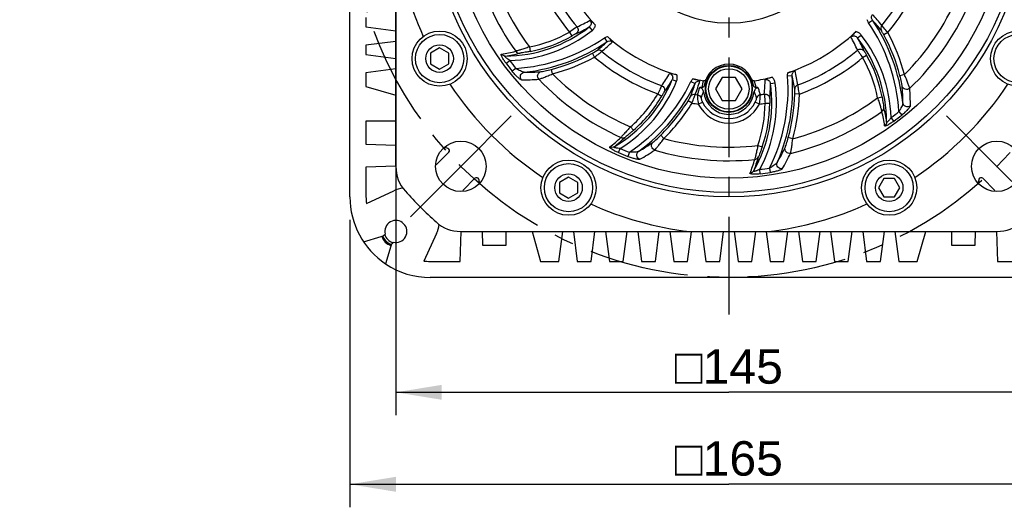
# Model space of a CAD drawing. Header units: millimetres. Extents: x -213 to 420, y -2 to 297.
# Tile 30 of 37: x 289 to 375, y 129 to 171. Entities that reach past the tile are written whole.
import ezdxf
from ezdxf.enums import TextEntityAlignment as Align

# ---------------------------------------------------------------- set-up
doc = ezdxf.new("R2010")
doc.units = ezdxf.units.MM
doc.header["$LTSCALE"] = 23.1
doc.linetypes.add('CENTER', pattern=[0.6, 0.375, -0.075, 0.075, -0.075])
doc.layers.get('0').update_dxf_attribs({"linetype": 'CONTINUOUS'})
for name, color, linetype in [('AXIS', 7, 'CONTINUOUS'), ('COMPONENTS', 7, 'CONTINUOUS'), ('DIMENSION', 7, 'CONTINUOUS')]:
    doc.layers.add(name, color=color, linetype=linetype)
doc.styles.get("Standard").update_dxf_attribs({"font": 'arial.ttf'})
doc.styles.add('TEXTSTYLE_4', font='gdt')
doc.dimstyles.new('DIMSTYLE_5', dxfattribs={"dimtxt": 3, "dimasz": 4, "dimexe": 0.18, "dimexo": 0.0625, "dimgap": 0.09, "dimtad": 1, "dimdec": 3, "dimlfac": 2.5, "dimdsep": 46, "dimtxsty": 'STANDARD', "dimblk": '_FILLED', "dimblk1": '_FILLED', "dimblk2": '_FILLED', "dimcen": 0.09, "dimadec": 0, "dimazin": 0, "dimtp": 0.5, "dimtm": 0.5, "dimtfac": 1, "dimtdec": 3, "dimtofl": 0, "dimtmove": 0, "dimatfit": 3, "dimldrblk": '_FILLED', "dimfxl": 1, "dimtolj": 1, "dimarcsym": 0})
doc.dimstyles.new('DIMSTYLE_8', dxfattribs={"dimtxt": 3, "dimasz": 4, "dimexe": 0.18, "dimexo": 0.0625, "dimgap": 0.09, "dimtad": 1, "dimtih": 1, "dimtoh": 1, "dimlfac": 2.5, "dimdsep": 46, "dimtxsty": 'STANDARD', "dimblk": '_FILLED', "dimblk1": '_FILLED', "dimblk2": '_FILLED', "dimcen": 0.09, "dimadec": 0, "dimazin": 0, "dimtol": 1, "dimtp": 0.2, "dimtm": 0.2, "dimtfac": 1, "dimtofl": 0, "dimtmove": 0, "dimatfit": 3, "dimldrblk": '_FILLED', "dimfxl": 1, "dimtolj": 1, "dimarcsym": 0})

# ---------------------------------------------------------------- blocks, each defined once
blk = doc.blocks.new('_FILLED')
at = {"color": 0, "linetype": 'BYBLOCK'}
blk.add_solid([(0, 0), (-1, 0.1625), (-1, -0.1625)], dxfattribs=at)
blk = doc.blocks.new('*D5')
at = {"layer": 'DIMENSION', "color": 2, "linetype": 'CONTINUOUS'}
for p, q in [((317.712, 153.702), (317.712, 128.711)), ((383.712, 153.702), (383.712, 128.711)), ((317.712, 130.711), (350.712, 130.711)), ((383.712, 130.711), (350.712, 130.711))]:
    blk.add_line(p, q, dxfattribs=at)
at = {"layer": 'DIMENSION', "color": 2, "linetype": 'CONTINUOUS', "xscale": 4, "yscale": 4, "zscale": 4, "rotation": 180}
blk.add_blockref('_FILLED', (317.712, 130.711), dxfattribs=at)
at = {"layer": 'DIMENSION', "color": 2, "linetype": 'CONTINUOUS', "xscale": 4, "yscale": 4, "zscale": 4}
blk.add_blockref('_FILLED', (383.712, 130.711), dxfattribs=at)
at = {"layer": 'DIMENSION', "color": 2, "linetype": 'CONTINUOUS', "insert": (350.712, 134.461), "char_height": 3, "width": 11.11757, "attachment_point": 2, "line_spacing_factor": 0.9, "style": 'TEXTSTYLE_4'}
blk.add_mtext('{\\Fgdt;o}\\Farial.ttf;165', dxfattribs=at)
blk = doc.blocks.new('*D9')
at = {"layer": 'DIMENSION', "color": 2, "linetype": 'CONTINUOUS'}
for p, q in [((357.349, 231.902), (395.712, 231.902)), ((393.712, 231.902), (393.712, 190.302)), ((393.712, 148.702), (393.712, 190.302)), ((378.712, 148.702), (395.712, 148.702))]:
    blk.add_line(p, q, dxfattribs=at)
at = {"layer": 'DIMENSION', "color": 2, "linetype": 'CONTINUOUS', "xscale": 4, "yscale": 4, "zscale": 4}
for p, rotation in [((393.712, 231.902), 90), ((393.712, 148.702), 270)]:
    blk.add_blockref('_FILLED', p, dxfattribs=dict(at, rotation=rotation))
at = {"layer": 'DIMENSION', "color": 2, "linetype": 'CONTINUOUS', "insert": (389.962, 190.302), "char_height": 3, "width": 6.99257, "attachment_point": 2, "rotation": 90, "line_spacing_factor": 0.9}
blk.add_mtext('208', dxfattribs=at)
blk = doc.blocks.new('*D10')
at = {"layer": 'DIMENSION', "color": 2, "linetype": 'CONTINUOUS'}
for p, q in [((321.712, 203.055), (321.712, 136.711)), ((379.712, 156.348), (379.712, 136.711)), ((321.712, 138.711), (350.712, 138.711)), ((379.712, 138.711), (350.712, 138.711))]:
    blk.add_line(p, q, dxfattribs=at)
at = {"layer": 'DIMENSION', "color": 2, "linetype": 'CONTINUOUS', "xscale": 4, "yscale": 4, "zscale": 4, "rotation": 180}
blk.add_blockref('_FILLED', (321.712, 138.711), dxfattribs=at)
at = {"layer": 'DIMENSION', "color": 2, "linetype": 'CONTINUOUS', "xscale": 4, "yscale": 4, "zscale": 4}
blk.add_blockref('_FILLED', (379.712, 138.711), dxfattribs=at)
at = {"layer": 'DIMENSION', "color": 2, "linetype": 'CONTINUOUS', "insert": (350.712, 142.461), "char_height": 3, "width": 11.11757, "attachment_point": 2, "line_spacing_factor": 0.9, "style": 'TEXTSTYLE_4'}
blk.add_mtext('{\\Fgdt;o}\\Farial.ttf;145', dxfattribs=at)
blk = doc.blocks.new('*D11')
at = {"layer": 'DIMENSION', "color": 2, "linetype": 'CONTINUOUS'}
for p, q in [((315.269, 207.681), (288.954, 207.681)), ((317.269, 207.681), (315.269, 207.681)), ((324.651, 201.946), (317.269, 207.681))]:
    blk.add_line(p, q, dxfattribs=at)
at = {"layer": 'DIMENSION', "color": 2, "linetype": 'CONTINUOUS', "xscale": 4, "yscale": 4, "zscale": 4, "rotation": 322.1593855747}
blk.add_blockref('_FILLED', (324.651, 201.946), dxfattribs=at)
at = {"layer": 'DIMENSION', "color": 2, "linetype": 'CONTINUOUS', "style": 'TEXTSTYLE_4'}
for s, p in [('`', (306.447, 208.431)), ('n', (295.954, 208.431))]:
    blk.add_text(s, height=3, dxfattribs=at).set_placement(p, align=Align.RIGHT)
at = {"layer": 'DIMENSION', "color": 2, "linetype": 'CONTINUOUS'}
for s, p in [('165', (302.947, 208.431)), ('0.2', (312.269, 208.431))]:
    blk.add_text(s, height=3, dxfattribs=at).set_placement(p, align=Align.RIGHT)

msp = doc.modelspace()

# ---------------------------------------------------------------- linework, layer by layer
at = {"layer": 'AXIS', "color": 2, "linetype": 'CENTER'}
for p, q in [((350.71194, 181.70162), (350.71194, 145.48761)), ((327.37822, 158.36791), (331.76229, 162.75197)), ((374.04565, 158.36791), (369.66159, 162.75197)), ((327.37822, 158.36791), (322.99416, 153.98384)), ((374.04565, 158.36791), (378.42971, 153.98384))]:
    msp.add_line(p, q, dxfattribs=at)
msp.add_circle((350.71194, 181.70162), 32.99885, dxfattribs=at)
at = {"layer": 'COMPONENTS', "color": 7, "linetype": 'CONTINUOUS'}
for p, q in [((317.71194, 155.70162), (317.71194, 207.70162)), ((321.71194, 158.34782), (321.71194, 205.05542)), ((319.11194, 171.30162), (319.11194, 170.50162)), ((319.11194, 170.50162), (321.71194, 170.16162)), ((321.71194, 169.24162), (319.11194, 168.90162)), ((319.11194, 168.90162), (319.11194, 168.10162)), ((319.11194, 168.10162), (321.71194, 167.76162)), ((325.52289, 168.66286), (324.72289, 168.20098)), ((324.72289, 168.20098), (324.72289, 167.27722)), ((326.32289, 168.20098), (325.52289, 168.66286)), ((326.32289, 167.27722), (326.32289, 168.20098)), ((324.72289, 167.27722), (325.52289, 166.81534)), ((325.52289, 166.81534), (326.32289, 167.27722)), ((321.71194, 166.84162), (319.11194, 166.50162)), ((319.11194, 166.50162), (319.11194, 165.30162)), ((350.13459, 166.10162), (349.55724, 165.10162)), ((351.28929, 166.10162), (350.13459, 166.10162)), ((351.86664, 165.10162), (351.28929, 166.10162)), ((319.11194, 165.30162), (321.71194, 164.55856)), ((349.55724, 165.10162), (350.13459, 164.10162)), ((351.28929, 164.10162), (351.86664, 165.10162)), ((350.13459, 164.10162), (351.28929, 164.10162)), ((319.11194, 162.31009), (319.11194, 160.30162)), ((321.71194, 162.31009), (319.11194, 162.31009)), ((319.11194, 160.30162), (321.71194, 160.21083)), ((326.33544, 159.58786), (325.31974, 158.57216)), ((321.71038, 158.39236), (319.11194, 158.30162)), ((319.11194, 158.30162), (319.11194, 155.70162)), ((327.58248, 156.30942), (328.59818, 157.32512)), ((336.74942, 157.43633), (335.94942, 156.97445)), ((335.94942, 156.97445), (335.94942, 156.05069)), ((337.54942, 156.97445), (336.74942, 157.43633)), ((337.54942, 156.05069), (337.54942, 156.97445)), ((364.21257, 157.31257), (363.75069, 156.51257)), ((365.13633, 157.31257), (364.21257, 157.31257)), ((365.59821, 156.51257), (365.13633, 157.31257)), ((372.82569, 157.32512), (373.84139, 156.30942)), ((319.14158, 155.12619), (321.52861, 156.23928)), ((363.75069, 156.51257), (364.21257, 155.71257)), ((365.13633, 155.71257), (365.59821, 156.51257)), ((335.94942, 156.05069), (336.74942, 155.58881)), ((336.74942, 155.58881), (337.54942, 156.05069)), ((364.21257, 155.71257), (365.13633, 155.71257)), ((327.31194, 150.10162), (327.40268, 152.70006)), ((327.35814, 152.70162), (374.06574, 152.70162)), ((329.22114, 152.70162), (329.26305, 151.50162)), ((331.32041, 151.50162), (331.32041, 152.70162)), ((333.56887, 152.70162), (334.31194, 150.10162)), ((335.91194, 150.10162), (336.25194, 152.70162)), ((337.17194, 152.70162), (337.51194, 150.10162)), ((338.71194, 150.10162), (339.05194, 152.70162)), ((339.97194, 152.70162), (340.31194, 150.10162)), ((341.51194, 150.10162), (341.85194, 152.70162)), ((342.77194, 152.70162), (343.11194, 150.10162)), ((344.31194, 150.10162), (344.65194, 152.70162)), ((345.57194, 152.70162), (345.91194, 150.10162)), ((347.11194, 150.10162), (347.44938, 152.68211)), ((348.37194, 152.70162), (348.71194, 150.10162)), ((349.91194, 150.10162), (350.25194, 152.70162)), ((351.17194, 152.70162), (351.51194, 150.10162)), ((352.71194, 150.10162), (353.05194, 152.70162)), ((353.97449, 152.68211), (354.31194, 150.10162)), ((355.51194, 150.10162), (355.85194, 152.70162)), ((356.77194, 152.70162), (357.11194, 150.10162)), ((358.31194, 150.10162), (358.65194, 152.70162)), ((359.57194, 152.70162), (359.91194, 150.10162)), ((361.11194, 150.10162), (361.45194, 152.70162)), ((362.37194, 152.70162), (362.71194, 150.10162)), ((363.91194, 150.10162), (364.25194, 152.70162)), ((365.17194, 152.70162), (365.51194, 150.10162)), ((367.11194, 150.10162), (367.855, 152.70162)), ((370.10346, 152.70162), (370.10346, 151.50162)), ((372.16083, 151.50162), (372.20273, 152.70162)), ((374.0212, 152.70006), (374.11194, 150.10162)), ((318.89139, 151.81302), (320.43494, 152.25854)), ((320.7789, 152.47569), (320.74439, 152.44118)), ((321.4515, 151.73408), (321.48601, 151.76858)), ((325.2496, 152.51829), (324.13651, 150.13126)), ((321.26886, 151.42463), (320.82333, 149.88107)), ((329.26305, 151.50162), (331.32041, 151.50162)), ((370.10346, 151.50162), (372.16083, 151.50162)), ((324.71194, 150.10162), (327.31194, 150.10162)), ((334.31194, 150.10162), (335.91194, 150.10162)), ((337.51194, 150.10162), (338.71194, 150.10162)), ((340.31194, 150.10162), (341.51194, 150.10162)), ((343.11194, 150.10162), (344.31194, 150.10162)), ((345.91194, 150.10162), (347.11194, 150.10162)), ((348.71194, 150.10162), (349.91194, 150.10162)), ((351.51194, 150.10162), (352.71194, 150.10162)), ((354.31194, 150.10162), (355.51194, 150.10162)), ((357.11194, 150.10162), (358.31194, 150.10162)), ((359.91194, 150.10162), (361.11194, 150.10162)), ((362.71194, 150.10162), (363.91194, 150.10162)), ((365.51194, 150.10162), (367.11194, 150.10162)), ((374.11194, 150.10162), (376.71194, 150.10162)), ((376.71194, 148.70162), (324.71194, 148.70162))]:
    msp.add_line(p, q, dxfattribs=at)
at = {"layer": 'COMPONENTS', "color": 9, "linetype": 'CONTINUOUS'}
for p, q in [((362.87936, 170.8646), (363.20975, 171.08813)), ((336.83881, 170.04967), (337.03693, 169.70234)), ((338.55475, 170.49142), (338.80039, 170.17584)), ((361.92214, 169.54443), (362.23772, 169.79008)), ((364.55164, 170.00999), (364.19988, 169.81984)), ((339.87491, 169.5342), (340.09845, 169.20381)), ((333.33964, 168.7564), (333.41503, 168.36371)), ((339.02031, 167.86192), (338.83016, 168.21368)), ((331.3103, 167.33641), (331.62688, 167.57082)), ((362.36389, 167.82849), (362.71122, 168.02661)), ((332.15229, 166.88749), (331.84442, 166.64175)), ((335.3606, 166.41398), (335.25861, 166.80062)), ((365.99957, 166.35028), (365.61294, 166.24829)), ((345.78861, 165.91471), (346.15913, 165.76423)), ((347.41051, 165.74581), (347.76929, 165.57145)), ((354.34166, 165.56809), (354.73778, 165.62303)), ((355.83072, 166.23277), (356.22861, 166.26116)), ((344.52343, 164.67417), (344.86867, 164.47243)), ((348.17544, 165.22568), (348.13679, 165.13391)), ((356.85165, 164.65652), (356.45195, 164.66772)), ((347.50654, 163.87027), (347.16598, 164.07983)), ((348.05302, 163.78064), (348.40988, 163.95793)), ((353.37085, 163.78064), (353.01399, 163.95793)), ((353.86626, 163.86117), (354.26611, 163.85907)), ((363.65716, 164.32932), (364.04985, 164.40471)), ((365.52607, 163.14197), (365.7718, 162.8341)), ((365.07714, 162.29998), (364.84274, 162.61657)), ((342.13969, 161.80458), (342.40133, 161.5022)), ((345.0611, 160.78647), (344.77946, 161.07031)), ((356.27575, 160.76315), (355.88992, 160.86814)), ((341.09223, 159.56017), (341.2492, 159.92146)), ((342.04588, 159.59238), (341.90212, 159.22563)), ((353.23667, 160.18416), (353.61445, 160.0531)), ((353.45175, 157.7167), (353.40704, 158.10808)), ((354.26153, 158.22143), (354.32041, 157.83194))]:
    msp.add_line(p, q, dxfattribs=at)
at = {"layer": 'COMPONENTS', "color": 7, "linetype": 'CONTINUOUS'}
for centre, radius in [((350.71194, 181.70162), 26), ((350.71194, 181.70162), 25.6), ((350.71194, 181.70162), 24.36473), ((325.52289, 167.7391), 2.4), ((325.52289, 167.7391), 2.1), ((375.90098, 167.7391), 2.4), ((375.90098, 167.7391), 2.1), ((325.52289, 167.7391), 1.2), ((350.71194, 165.10162), 2.04), ((350.71194, 165.10162), 2), ((350.71194, 165.10162), 1.76), ((327.37741, 158.3671), 2.2), ((374.04646, 158.3671), 2.2), ((336.74942, 156.51257), 2.4), ((364.67445, 156.51257), 2.4), ((336.74942, 156.51257), 2.1), ((364.67445, 156.51257), 2.1), ((336.74942, 156.51257), 1.2), ((364.67445, 156.51257), 1.2)]:
    msp.add_circle(centre, radius, dxfattribs=at)
for centre, radius, start, end in [((350.71194, 181.70162), 10.86197, 187.1292595, 352.8707472), ((350.71194, 181.70162), 29.2, 186.7097973, 204.3231919), ((350.71194, 181.70162), 16.03527, 198.7210036, 223.5876643), ((350.71194, 181.70162), 16.03527, 288.7210036, 313.5876641), ((350.71194, 181.70162), 16.03527, 228.7210036, 253.5876643), ((350.71194, 165.10162), 2.16, 8.1659031, 171.8340975), ((350.71194, 181.70162), 29.2, 213.6768081, 236.3231919), ((350.71194, 181.70162), 16.03527, 258.7210141, 262.1007974), ((350.71194, 181.70162), 16.03527, 277.8992027, 283.5876688), ((350.71194, 181.70162), 29.2, 303.6768081, 326.3231919), ((348.12519, 164.88184), 0.34744, 74.2057814, 81.1863624), ((350.71194, 164.64097), 2.6, 166.2343267, 167.0140248), ((350.71194, 181.70162), 16.63478, 261.2681845, 261.8266693), ((348.11772, 164.85531), 0.375, 67.8293028, 74.21112), ((350.71194, 165.10162), 2.2175, 185.9373214, 354.06256), ((350.71194, 181.70162), 16.63478, 278.1733319, 278.7318144), ((350.71194, 164.64097), 2.6, 12.9859741, 13.7656722), ((325.10038, 156.09006), 4, 73.2737136, 78.273116), ((326.19402, 159.72928), 0.2, 315, 73.2737136), ((324.91194, 158.34782), 3.2, 180, 222.1509554), ((325.17832, 158.71358), 0.2, 272, 315), ((328.7396, 157.1837), 0.2, 16.7262864, 135), ((325.10038, 156.09006), 4, 11.726884, 16.7262864), ((376.3235, 156.09006), 4, 163.2737136, 168.273116), ((372.68427, 157.1837), 0.2, 45, 163.2737136), ((322.71194, 153.70162), 2.8, 98.009594, 115), ((350.71194, 181.70162), 38, 222.1509554, 227.8490446), ((327.7239, 156.168), 0.2, 135, 178), ((373.69997, 156.168), 0.2, 2, 45), ((324.71194, 155.70162), 7, 180, 236.25), ((324.71194, 155.70162), 5.6, 180, 185.8978268), ((350.71194, 181.70162), 29.2, 245.6768081, 263.2902027), ((350.71194, 181.70162), 29.2, 276.7097973, 294.3231919), ((321.71194, 152.70162), 0.96, 256.3881665, 193.6118335), ((327.35814, 155.90162), 3.2, 227.8490446, 270), ((374.06574, 155.90162), 3.2, 270, 312.1509554), ((322.71194, 153.70162), 2.8, 335, 351.990406), ((320.23528, 152.9503), 0.72, 286.1, 315), ((321.71194, 152.70162), 1.3, 199.1075, 250.8506547), ((321.71194, 152.70162), 1.28, 199.1355192, 250.864476), ((321.71194, 152.70162), 1.2, 199.4072878, 251.2576498), ((321.71194, 152.70162), 1, 194.9990097, 255.0009903), ((321.96062, 151.22496), 0.72, 135, 163.9), ((324.71194, 155.70162), 5.6, 264.1021732, 270), ((324.71194, 155.70162), 7, 236.2538169, 270)]:
    msp.add_arc(centre, radius, start, end, dxfattribs=at)
at = {"layer": 'COMPONENTS', "color": 9, "linetype": 'CONTINUOUS'}
for centre, radius, start, end in [((350.71194, 181.70162), 22.84685, 193.5956102, 215.6764571), ((350.71194, 181.70162), 21.66508, 194.8808723, 216.6921657), ((350.71194, 181.70162), 17.32931, 320.2610208, 340.2641071), ((350.71194, 181.70162), 18.11716, 199.8092358, 220.0266847), ((350.71194, 181.70162), 17.32931, 200.2610208, 220.2641071), ((350.71194, 181.70162), 18.11716, 319.8092358, 340.0266847), ((350.71194, 181.70162), 21.66508, 314.8808724, 336.6921656), ((351.08503, 160.33861), 16.53904, 38.4501484, 42.7983179), ((350.71194, 181.70162), 22.84685, 313.5956102, 335.6764571), ((332.57026, 181.59998), 12.13939, 293.8998162, 299.9104301), ((349.94945, 162.11646), 15.61034, 3.763962, 34.0815554), ((349.94945, 162.11646), 16.0102, 6.3568868, 34.081581), ((351.52278, 160.29102), 15.9111, 38.3917108, 42.7336107), ((331.19011, 179.95278), 11.9898, 270.204313, 307.8969172), ((331.19011, 179.95278), 12.38966, 272.020852, 307.8952782), ((331.19011, 179.95278), 11.40085, 280.8676225, 299.7002754), ((332.39631, 181.23854), 12.38657, 293.8159506, 299.8141369), ((352.46077, 162.1798), 12.38966, 2.0211575, 37.8952782), ((349.94945, 162.11646), 16.19929, 14.7772933, 28.3944097), ((349.94945, 162.11646), 16.59915, 14.7772939, 28.3944098), ((331.12677, 182.46411), 15.61034, 273.7640039, 304.0815554), ((331.12677, 182.46411), 16.0102, 276.3566537, 304.081581), ((331.19011, 179.95278), 11.80071, 280.8676234, 299.7002754), ((329.30133, 180.89078), 15.9111, 308.3917108, 312.7336107), ((329.34893, 181.32853), 16.53904, 308.4501484, 312.7983179), ((350.81358, 163.55994), 12.13939, 23.8998162, 29.9104301), ((351.17502, 163.38599), 12.38657, 23.8159506, 29.8141369), ((352.46077, 162.1798), 11.9898, 0.204313, 37.8969172), ((329.48094, 179.04325), 10.99567, 277.4483632, 284.0637808), ((329.72317, 179.30437), 11.44135, 277.5823316, 284.1380607), ((331.12677, 182.46411), 16.19929, 284.7772933, 298.3944097), ((350.71194, 181.70162), 17.32931, 230.2610208, 250.2641071), ((350.71194, 181.70162), 17.32931, 290.2610208, 310.2641071), ((350.71194, 181.70162), 24.14089, 216.5166915, 218.5965282), ((350.71194, 181.70162), 23.74697, 216.5170969, 218.5934274), ((331.12677, 182.46411), 16.59915, 284.7772938, 298.3944098), ((350.71194, 181.70162), 18.11716, 229.8092358, 250.0266847), ((350.71194, 181.70162), 18.11716, 289.8092358, 310.0266847), ((352.46077, 162.1798), 11.40085, 10.8676223, 29.7002754), ((352.46077, 162.1798), 11.80071, 10.8676234, 29.7002754), ((332.96255, 183.55669), 17.00446, 269.787149, 274.7505357), ((350.71194, 181.70162), 21.66508, 224.8808723, 246.6921657), ((335.0516, 172.54276), 12.13939, 323.8998162, 329.9104301), ((340.35357, 163.01417), 16.53901, 8.4501479, 12.7983255), ((332.8072, 183.5066), 17.61181, 269.4795192, 274.423918), ((350.71194, 181.70162), 22.84685, 223.5956102, 245.676457), ((334.67996, 170.42617), 11.9898, 300.2039549, 337.8969172), ((334.67996, 170.42617), 12.38966, 302.0208219, 337.8952784), ((333.36944, 172.56937), 15.61034, 303.764131, 334.0815554), ((333.36944, 172.56937), 16.0102, 306.3566038, 334.081581), ((335.08167, 172.14277), 12.38657, 323.8159514, 329.8141361), ((332.57523, 170.29411), 15.9111, 338.3917107, 342.7336108), ((332.39758, 170.69701), 16.53904, 338.4501483, 342.7983191), ((350.65607, 164.91068), 2.33185, 157.0879937, 171.9850874), ((342.46556, 163.92081), 11.9898, 330.204313, 7.8969172), ((350.76743, 164.91057), 2.33223, 8.0161581, 22.9107828), ((342.46556, 163.92081), 12.38966, 332.0205969, 7.8952784), ((341.72912, 165.93965), 12.13939, 353.8998162, 359.9104301), ((340.25902, 165.12162), 15.61034, 333.7641958, 4.0815554), ((341.95516, 165.60828), 12.38657, 353.815951, 359.8141365), ((340.25902, 165.12162), 16.0102, 336.356512, 4.081581), ((340.70885, 162.75407), 15.9111, 8.3917107, 12.7336107), ((334.67996, 170.42617), 11.40085, 310.8676224, 329.7002754), ((351.15547, 163.52541), 2.97185, 153.0510573, 164.4352177), ((350.26838, 163.5254), 2.97187, 15.5648179, 26.9489064), ((350.71194, 181.70162), 17.32931, 279.0854827, 280.2641071), ((340.25902, 165.12162), 16.19929, 344.7772933, 358.3944097), ((340.25902, 165.12162), 16.59915, 344.7772939, 358.3944098), ((348.86236, 163.95253), 16.99897, 359.7862758, 4.7510475), ((348.8881, 163.79591), 17.63069, 359.4835223, 4.4223418), ((334.67996, 170.42617), 11.80071, 310.8676234, 329.7002754), ((333.36944, 172.56937), 16.19929, 314.7772933, 328.3944097), ((333.36944, 172.56937), 16.59915, 314.7772938, 328.3944093), ((350.71194, 181.70162), 18.11716, 259.8092356, 261.5606599), ((350.71194, 181.70162), 17.32931, 260.2610208, 260.9145173), ((350.71194, 165.10162), 2.96898, 206.4188514, 333.581153), ((350.71194, 165.10162), 2.5705, 206.4187702, 333.5812298), ((342.46556, 163.92081), 11.40085, 340.8676224, 359.7002754), ((350.71194, 181.70162), 18.11716, 278.4393406, 280.0266847), ((342.46556, 163.92081), 11.80071, 340.8676234, 359.7002754), ((350.71194, 181.70162), 21.66508, 284.8808724, 306.6921657), ((350.71194, 181.70162), 22.84685, 283.5956102, 305.6764571), ((353.3703, 160.47063), 10.99567, 7.4483632, 14.0637808), ((353.10919, 160.71286), 11.44135, 7.5823316, 14.1380607), ((350.71194, 181.70162), 23.74697, 306.5171834, 308.5934129), ((350.71194, 181.70162), 24.14089, 306.5166915, 308.5965282), ((333.65451, 168.78395), 10.99572, 307.4483759, 314.0637625), ((333.73481, 169.13008), 11.43985, 307.5811099, 314.1380689), ((334.41229, 174.43451), 17.00572, 299.7873481, 304.7504139), ((350.71194, 181.70162), 21.66508, 254.8808723, 276.6921657), ((350.71194, 181.70162), 24.14089, 246.5166915, 248.5965282), ((350.71194, 181.70162), 23.74697, 246.517089, 248.5934781), ((334.30595, 174.3086), 17.60728, 299.4785927, 304.4243251), ((350.71194, 181.70162), 22.84685, 253.5956102, 275.6764571), ((340.22748, 167.25937), 17.00808, 329.7877201, 334.7501843), ((340.20787, 167.09227), 17.59893, 329.4768895, 334.4250792), ((342.39865, 161.98586), 10.99567, 337.4483632, 344.0637808), ((342.29364, 162.32619), 11.44135, 337.5823312, 344.138061), ((350.71194, 181.70162), 23.74697, 276.5170253, 278.5935006), ((350.71194, 181.70162), 24.14089, 276.5166915, 278.5965282)]:
    msp.add_arc(centre, radius, start, end, dxfattribs=at)
for points, knots in [([(363.20975, 171.08813), (363.1616, 171.15862), (363.10532, 171.3332), (363.16692, 171.50872), (363.2206, 171.57563)], [0, 0, 0, 0, 0.49878488, 1, 1, 1, 1]), ([(338.6235, 171.07749), (338.66014, 171.03633), (338.71593, 170.93663), (338.72838, 170.76743), (338.67254, 170.60853), (338.59789, 170.52469), (338.55475, 170.49141)], [0, 0, 0, 0, 0.25135094, 0.50205929, 0.75151229, 1, 1, 1, 1]), ([(338.80012, 170.17564), (338.8744, 170.23346), (339.00406, 170.37572), (339.07726, 170.55392), (339.09727, 170.64589)], [0, 0, 0, 0, 0.50003456, 1, 1, 1, 1]), ([(337.4884, 170.50148), (337.46127, 170.4846), (337.38605, 170.43186), (337.16953, 170.28133), (336.97998, 170.14783), (336.83881, 170.04967)], [0, 0, 0, 0, 0.12112312, 0.34811028, 1, 1, 1, 1]), ([(337.398, 169.90672), (337.38213, 169.89972), (337.33929, 169.87521), (337.2189, 169.80733), (337.11429, 169.74647), (337.03693, 169.70234)], [0, 0, 0, 0, 0.12542749, 0.35604249, 1, 1, 1, 1]), ([(337.48837, 170.50146), (337.55915, 170.41633), (337.63074, 170.17518), (337.49084, 169.96471), (337.398, 169.90672)], [0, 0, 0, 0, 0.50284647, 1, 1, 1, 1]), ([(362.23792, 169.7898), (362.1801, 169.86408), (362.03783, 169.99374), (361.85964, 170.06695), (361.76767, 170.08695)], [0, 0, 0, 0, 0.50003456, 1, 1, 1, 1]), ([(364.03757, 170.62314), (363.98637, 170.56235), (363.91906, 170.40689), (363.95476, 170.24085), (363.99363, 170.17235)], [0, 0, 0, 0, 0.50228165, 1, 1, 1, 1]), ([(364.19988, 169.81984), (364.15789, 169.89751), (364.09989, 170.00224), (364.02901, 170.11836), (364.00395, 170.15934), (363.99363, 170.17235)], [0, 0, 0, 0, 0.64834186, 0.87807729, 1, 1, 1, 1]), ([(364.55164, 170.00999), (364.44312, 170.14543), (364.29493, 170.32711), (364.12112, 170.52936), (364.0602, 170.59998), (364.03757, 170.62314)], [0, 0, 0, 0, 0.65063952, 0.87859557, 1, 1, 1, 1]), ([(340.09845, 169.20381), (340.16894, 169.25195), (340.34352, 169.30824), (340.51904, 169.24664), (340.58594, 169.19295)], [0, 0, 0, 0, 0.49878488, 1, 1, 1, 1]), ([(361.33606, 169.61319), (361.37723, 169.64982), (361.47693, 169.70562), (361.64612, 169.71806), (361.80503, 169.66223), (361.88887, 169.58757), (361.92214, 169.54444)], [0, 0, 0, 0, 0.25135094, 0.50205929, 0.75151229, 1, 1, 1, 1]), ([(331.3103, 167.33641), (331.24458, 167.42511), (331.15186, 167.55854), (331.04188, 167.73712), (330.97413, 167.85921), (330.92892, 167.95334), (330.90329, 168.01942), (330.89106, 168.05906), (330.88484, 168.09144), (330.88436, 168.11608), (330.89096, 168.13466), (330.90148, 168.13973), (330.90634, 168.14036)], [0, 0, 0, 0, 0.35610538, 0.52362468, 0.67639147, 0.80638572, 0.86009725, 0.9048566, 0.94011087, 0.96598915, 0.98417818, 1, 1, 1, 1]), ([(331.23281, 167.96306), (331.16924, 167.96315), (331.03961, 167.99607), (330.94176, 168.08692), (330.90634, 168.14036)], [0, 0, 0, 0, 0.4978642, 1, 1, 1, 1]), ([(333.33964, 168.7564), (333.2058, 168.71082), (332.9518, 168.62654), (332.60463, 168.5182), (332.3431, 168.43717), (332.2012, 168.39556), (332.15291, 168.37717)], [0, 0, 0, 0, 0.34044218, 0.64439127, 0.87556909, 1, 1, 1, 1]), ([(332.15291, 168.37717), (332.19289, 168.32009), (332.30446, 168.22551), (332.44915, 168.20215), (332.51783, 168.20958)], [0, 0, 0, 0, 0.50218271, 1, 1, 1, 1]), ([(333.41503, 168.36371), (333.31686, 168.34486), (333.12873, 168.31035), (332.8686, 168.26789), (332.66793, 168.23505), (332.55658, 168.21934), (332.51783, 168.20958)], [0, 0, 0, 0, 0.32940413, 0.63029123, 0.86832367, 1, 1, 1, 1]), ([(338.83016, 168.21368), (338.90783, 168.25566), (339.01255, 168.31366), (339.12867, 168.38454), (339.16966, 168.40961), (339.18267, 168.41993)], [0, 0, 0, 0, 0.64834186, 0.87807729, 1, 1, 1, 1]), ([(339.02031, 167.86192), (339.15575, 167.97043), (339.33743, 168.11862), (339.53967, 168.29243), (339.6103, 168.35336), (339.63346, 168.37599)], [0, 0, 0, 0, 0.65063952, 0.87859557, 1, 1, 1, 1]), ([(339.63346, 168.37599), (339.57267, 168.42719), (339.41721, 168.49449), (339.25117, 168.45879), (339.18267, 168.41993)], [0, 0, 0, 0, 0.50228165, 1, 1, 1, 1]), ([(361.91208, 168.47808), (361.92896, 168.45096), (361.9817, 168.37573), (362.13223, 168.15921), (362.26573, 167.96966), (362.36389, 167.82849)], [0, 0, 0, 0, 0.12112312, 0.34811028, 1, 1, 1, 1]), ([(361.9121, 168.47806), (361.99722, 168.54884), (362.23837, 168.62042), (362.44885, 168.48052), (362.50683, 168.38769)], [0, 0, 0, 0, 0.50284647, 1, 1, 1, 1]), ([(362.50683, 168.38769), (362.51383, 168.37181), (362.53835, 168.32897), (362.60622, 168.20858), (362.66709, 168.10398), (362.71122, 168.02661)], [0, 0, 0, 0, 0.12542749, 0.35604249, 1, 1, 1, 1]), ([(331.62689, 167.57082), (331.57287, 167.60728), (331.49379, 167.66347), (331.3937, 167.74206), (331.3253, 167.80029), (331.26783, 167.85567), (331.22934, 167.89953), (331.21283, 167.93024), (331.20829, 167.94814), (331.21778, 167.96136), (331.22762, 167.9627), (331.23278, 167.96306)], [0, 0, 0, 0, 0.32689891, 0.48620361, 0.63846676, 0.77680483, 0.88782464, 0.92685477, 0.95366044, 0.97404503, 1, 1, 1, 1]), ([(332.64721, 165.89551), (332.6276, 165.89569), (332.57926, 165.91782), (332.50335, 165.96692), (332.40936, 166.04192), (332.26187, 166.17419), (332.06825, 166.37342), (331.9191, 166.54813), (331.84442, 166.64175)], [0, 0, 0, 0, 0.05318095, 0.13776049, 0.24793467, 0.37753395, 0.67530399, 1, 1, 1, 1]), ([(332.89931, 166.55233), (332.87777, 166.55118), (332.82736, 166.56147), (332.7136, 166.59679), (332.55317, 166.66595), (332.35348, 166.76748), (332.21934, 166.84567), (332.15229, 166.88749)], [0, 0, 0, 0, 0.07855326, 0.18399587, 0.43519162, 0.71226519, 1, 1, 1, 1]), ([(332.64717, 165.89557), (332.60193, 165.95012), (332.54014, 166.08683), (332.56319, 166.30784), (332.69298, 166.48712), (332.8302, 166.54422), (332.89933, 166.55235)], [0, 0, 0, 0, 0.25119267, 0.50342514, 0.75334288, 1, 1, 1, 1]), ([(334.16574, 165.94731), (334.1191, 165.99873), (334.05203, 166.129), (334.06135, 166.34589), (334.17517, 166.52975), (334.30407, 166.59656), (334.37081, 166.61063)], [0, 0, 0, 0, 0.25129322, 0.50329721, 0.7531041, 1, 1, 1, 1]), ([(334.16569, 165.94726), (334.21902, 165.96158), (334.36514, 166.01353), (334.63177, 166.11099), (334.97783, 166.2493), (335.229, 166.35609), (335.3606, 166.41398)], [0, 0, 0, 0, 0.1290844, 0.36200954, 0.66392412, 1, 1, 1, 1]), ([(334.37081, 166.61064), (334.4117, 166.61403), (334.52291, 166.63395), (334.82015, 166.69059), (335.07487, 166.75215), (335.25861, 166.80062)], [0, 0, 0, 0, 0.13549672, 0.37240437, 1, 1, 1, 1]), ([(345.55511, 166.45664), (345.60742, 166.43931), (345.70559, 166.38086), (345.80096, 166.24056), (345.83206, 166.07502), (345.80933, 165.96509), (345.78861, 165.9147)], [0, 0, 0, 0, 0.25135095, 0.50205929, 0.75151228, 1, 1, 1, 1]), ([(356.22861, 166.26116), (356.22217, 166.34628), (356.26071, 166.52561), (356.40182, 166.64682), (356.48176, 166.67792)], [0, 0, 0, 0, 0.49878489, 1, 1, 1, 1]), ([(366.4663, 165.15537), (366.45198, 165.2087), (366.40002, 165.35482), (366.30256, 165.62146), (366.16426, 165.96752), (366.05746, 166.21868), (365.99957, 166.35028)], [0, 0, 0, 0, 0.1290844, 0.36200954, 0.66392412, 1, 1, 1, 1]), ([(346.15899, 165.76392), (346.19441, 165.85113), (346.23556, 166.03916), (346.20986, 166.23009), (346.18121, 166.31974)], [0, 0, 0, 0, 0.50003456, 1, 1, 1, 1]), ([(347.76929, 165.57145), (347.80627, 165.64839), (347.92931, 165.78442), (348.11212, 165.81884), (348.1969, 165.8058)], [0, 0, 0, 0, 0.49878475, 1, 1, 1, 1]), ([(353.86848, 165.92066), (353.92245, 165.93181), (354.03669, 165.93028), (354.18944, 165.85646), (354.29914, 165.72865), (354.33442, 165.62208), (354.34167, 165.56809)], [0, 0, 0, 0, 0.25135106, 0.50205945, 0.75151238, 1, 1, 1, 1]), ([(354.73782, 165.62269), (354.72489, 165.71593), (354.66651, 165.89935), (354.54879, 166.05184), (354.47915, 166.11516)], [0, 0, 0, 0, 0.50003459, 1, 1, 1, 1]), ([(365.80292, 165.3605), (365.79953, 165.40138), (365.7796, 165.51259), (365.72297, 165.80984), (365.6614, 166.06455), (365.61294, 166.24829)], [0, 0, 0, 0, 0.13549672, 0.37240437, 1, 1, 1, 1]), ([(344.86009, 165.39024), (344.84503, 165.36206), (344.80626, 165.27877), (344.69401, 165.04015), (344.59661, 164.82976), (344.52343, 164.67417)], [0, 0, 0, 0, 0.12112312, 0.34811028, 1, 1, 1, 1]), ([(344.86008, 165.39021), (344.96394, 165.35188), (345.1465, 165.17884), (345.13058, 164.9266), (345.07918, 164.82997)], [0, 0, 0, 0, 0.50284647, 1, 1, 1, 1]), ([(345.07918, 164.82997), (345.06893, 164.81598), (345.04409, 164.77332), (344.97377, 164.65435), (344.91361, 164.54933), (344.86867, 164.47243)], [0, 0, 0, 0, 0.12542749, 0.35604249, 1, 1, 1, 1]), ([(347.78051, 164.62204), (347.70226, 164.63599), (347.53398, 164.61655), (347.40803, 164.50261), (347.36815, 164.4347)], [0, 0, 0, 0, 0.50228165, 1, 1, 1, 1]), ([(348.13679, 165.13391), (348.10037, 165.04595), (348.04172, 164.86544), (347.99476, 164.68189), (347.9755, 164.58972)], [0, 0, 0, 0, 0.50273589, 1, 1, 1, 1]), ([(353.44837, 164.58972), (353.42579, 164.69779), (353.38295, 164.85847), (353.31535, 165.07075), (353.27016, 165.17355), (353.24843, 165.22568)], [0, 0, 0, 0, 0.49603974, 0.74624683, 1, 1, 1, 1]), ([(353.79977, 164.64963), (353.80083, 164.6177), (353.80889, 164.52618), (353.831, 164.2634), (353.85184, 164.0325), (353.86626, 163.86117)], [0, 0, 0, 0, 0.12112312, 0.34811028, 1, 1, 1, 1]), ([(353.79978, 164.6496), (353.90889, 164.66833), (354.15352, 164.60975), (354.26585, 164.38335), (354.26965, 164.27397)], [0, 0, 0, 0, 0.50284647, 1, 1, 1, 1]), ([(356.71303, 165.44456), (356.6383, 165.41752), (356.50228, 165.31654), (356.45018, 165.15489), (356.44959, 165.07613)], [0, 0, 0, 0, 0.50228165, 1, 1, 1, 1]), ([(356.45195, 164.66772), (356.45442, 164.75598), (356.45656, 164.87568), (356.45323, 165.01168), (356.45202, 165.05971), (356.44959, 165.07613)], [0, 0, 0, 0, 0.64834186, 0.87807729, 1, 1, 1, 1]), ([(356.85165, 164.65652), (356.8254, 164.82808), (356.7879, 165.05951), (356.7385, 165.32156), (356.72105, 165.41318), (356.71303, 165.44456)], [0, 0, 0, 0, 0.65063952, 0.87859557, 1, 1, 1, 1]), ([(366.46625, 165.15542), (366.41482, 165.10879), (366.28456, 165.04171), (366.06766, 165.05104), (365.8838, 165.16485), (365.81699, 165.29376), (365.80292, 165.3605)], [0, 0, 0, 0, 0.25129322, 0.50329721, 0.7531041, 1, 1, 1, 1]), ([(347.16598, 164.07983), (347.21226, 164.15503), (347.27395, 164.25762), (347.33907, 164.37706), (347.36204, 164.41926), (347.36815, 164.4347)], [0, 0, 0, 0, 0.64834186, 0.87807729, 1, 1, 1, 1]), ([(347.50654, 163.87027), (347.56958, 164.03197), (347.65282, 164.25114), (347.74106, 164.50279), (347.77176, 164.59086), (347.78051, 164.62204)], [0, 0, 0, 0, 0.65063952, 0.87859557, 1, 1, 1, 1]), ([(347.9755, 164.58972), (347.96948, 164.55741), (347.97294, 164.4614), (347.98079, 164.28412), (348.00768, 164.04656), (348.03559, 163.87237), (348.05302, 163.78063)], [0, 0, 0, 0, 0.12105231, 0.35016584, 0.65601673, 1, 1, 1, 1]), ([(347.9755, 164.58968), (348.04651, 164.57823), (348.18455, 164.51599), (348.2698, 164.39056), (348.2926, 164.32284)], [0, 0, 0, 0, 0.50166502, 1, 1, 1, 1]), ([(348.29261, 164.32284), (348.28873, 164.30899), (348.29772, 164.2646), (348.31581, 164.18493), (348.35494, 164.07661), (348.38964, 163.99866), (348.40988, 163.95793)], [0, 0, 0, 0, 0.11181844, 0.33567004, 0.6463422, 1, 1, 1, 1]), ([(353.01399, 163.95793), (353.03423, 163.99866), (353.06893, 164.07661), (353.10806, 164.18493), (353.12616, 164.2646), (353.13514, 164.30899), (353.13126, 164.32284)], [0, 0, 0, 0, 0.35365757, 0.66433045, 0.88817975, 1, 1, 1, 1]), ([(353.44837, 164.58972), (353.37735, 164.57826), (353.23931, 164.51601), (353.15407, 164.39057), (353.13126, 164.32284)], [0, 0, 0, 0, 0.50166431, 1, 1, 1, 1]), ([(353.37085, 163.78063), (353.38828, 163.87237), (353.4162, 164.04656), (353.44308, 164.28412), (353.45093, 164.4614), (353.45439, 164.55741), (353.44837, 164.58972)], [0, 0, 0, 0, 0.34398305, 0.64983412, 0.87894604, 1, 1, 1, 1]), ([(354.26965, 164.27397), (354.26777, 164.25672), (354.26759, 164.20736), (354.26617, 164.06916), (354.26658, 163.94814), (354.26611, 163.85907)], [0, 0, 0, 0, 0.12542749, 0.35604249, 1, 1, 1, 1]), ([(363.65716, 164.32932), (363.70273, 164.19548), (363.78701, 163.94148), (363.89535, 163.59431), (363.97638, 163.33278), (364.01799, 163.19089), (364.03639, 163.1426)], [0, 0, 0, 0, 0.34044218, 0.64439127, 0.87556909, 1, 1, 1, 1]), ([(364.04985, 164.40471), (364.06869, 164.30654), (364.1032, 164.11841), (364.14567, 163.85828), (364.17851, 163.65761), (364.19422, 163.54626), (364.20398, 163.50751)], [0, 0, 0, 0, 0.32940413, 0.63029123, 0.86832367, 1, 1, 1, 1]), ([(365.86122, 163.88899), (365.86238, 163.86745), (365.85209, 163.81705), (365.81677, 163.70329), (365.74761, 163.54285), (365.64607, 163.34316), (365.56789, 163.20902), (365.52606, 163.14198)], [0, 0, 0, 0, 0.07855326, 0.18399587, 0.43519162, 0.71226519, 1, 1, 1, 1]), ([(366.51799, 163.63686), (366.46343, 163.59161), (366.32672, 163.52982), (366.10572, 163.55287), (365.92644, 163.68266), (365.86933, 163.81989), (365.86121, 163.88901)], [0, 0, 0, 0, 0.25119267, 0.50342514, 0.75334288, 1, 1, 1, 1]), ([(364.03639, 163.1426), (364.09347, 163.18257), (364.18804, 163.29415), (364.2114, 163.43883), (364.20398, 163.50751)], [0, 0, 0, 0, 0.50218271, 1, 1, 1, 1]), ([(366.51807, 163.63698), (366.5179, 163.61737), (366.49579, 163.56904), (366.4467, 163.49313), (366.37171, 163.39914), (366.23944, 163.25163), (366.04018, 163.05797), (365.86544, 162.9088), (365.7718, 162.8341)], [0, 0, 0, 0, 0.05316663, 0.13772018, 0.24788161, 0.37748092, 0.67527066, 1, 1, 1, 1]), ([(365.07714, 162.29998), (364.98845, 162.23426), (364.85501, 162.14155), (364.67644, 162.03157), (364.55435, 161.96381), (364.46022, 161.9186), (364.39414, 161.89298), (364.3545, 161.88074), (364.32212, 161.87453), (364.29748, 161.87405), (364.2789, 161.88065), (364.27382, 161.89116), (364.27319, 161.89603)], [0, 0, 0, 0, 0.35610538, 0.52362468, 0.67639147, 0.80638572, 0.86009725, 0.9048566, 0.94011087, 0.96598915, 0.98417818, 1, 1, 1, 1]), ([(364.4505, 162.2225), (364.4504, 162.15893), (364.41749, 162.02929), (364.32664, 161.93145), (364.27319, 161.89603)], [0, 0, 0, 0, 0.4978642, 1, 1, 1, 1]), ([(364.84274, 162.61657), (364.80628, 162.56255), (364.75009, 162.48348), (364.6715, 162.38338), (364.61327, 162.31498), (364.55788, 162.25751), (364.51403, 162.21902), (364.48332, 162.20251), (364.46542, 162.19797), (364.45219, 162.20747), (364.45085, 162.2173), (364.4505, 162.22247)], [0, 0, 0, 0, 0.32689891, 0.48620361, 0.63846676, 0.77680483, 0.88782464, 0.92685477, 0.95366044, 0.97404503, 1, 1, 1, 1]), ([(342.13969, 161.80458), (342.04657, 161.69819), (341.86874, 161.4982), (341.62226, 161.23079), (341.43628, 161.02986), (341.3342, 160.92287), (341.30158, 160.88279)], [0, 0, 0, 0, 0.34044218, 0.64439127, 0.87556909, 1, 1, 1, 1]), ([(342.40133, 161.5022), (342.32573, 161.43679), (342.18007, 161.31284), (341.97602, 161.146), (341.81866, 161.01722), (341.73007, 160.94794), (341.7014, 160.92011)], [0, 0, 0, 0, 0.32940413, 0.63029123, 0.86832367, 1, 1, 1, 1]), ([(341.30158, 160.88279), (341.36474, 160.85335), (341.50865, 160.82723), (341.64563, 160.87934), (341.7014, 160.92011)], [0, 0, 0, 0, 0.50218271, 1, 1, 1, 1]), ([(344.25967, 159.78489), (344.19356, 159.80611), (344.07035, 159.88538), (343.96997, 160.07788), (343.97661, 160.29402), (344.05484, 160.41632), (344.1056, 160.46188)], [0, 0, 0, 0, 0.25129322, 0.50329721, 0.7531041, 1, 1, 1, 1]), ([(344.1056, 160.46188), (344.13931, 160.48526), (344.22566, 160.55813), (344.45477, 160.75579), (344.64457, 160.93647), (344.77946, 161.07031)], [0, 0, 0, 0, 0.13549672, 0.37240437, 1, 1, 1, 1]), ([(344.25965, 159.78482), (344.29867, 159.82388), (344.39924, 159.94194), (344.58142, 160.15966), (344.81196, 160.45246), (344.97608, 160.67053), (345.0611, 160.78647)], [0, 0, 0, 0, 0.1290844, 0.36200954, 0.66392412, 1, 1, 1, 1]), ([(355.61055, 160.0043), (355.62805, 160.0414), (355.6664, 160.14768), (355.76598, 160.43342), (355.84002, 160.68479), (355.88992, 160.86814)], [0, 0, 0, 0, 0.13549672, 0.37240437, 1, 1, 1, 1]), ([(356.08249, 159.49497), (356.09675, 159.54831), (356.12482, 159.70083), (356.17373, 159.98048), (356.22699, 160.34932), (356.26008, 160.62024), (356.27575, 160.76315)], [0, 0, 0, 0, 0.1290844, 0.36200954, 0.66392412, 1, 1, 1, 1]), ([(341.09223, 159.56017), (340.99097, 159.60412), (340.84396, 159.67332), (340.65942, 159.77298), (340.5397, 159.84483), (340.45348, 159.90375), (340.39825, 159.94816), (340.36784, 159.97638), (340.34626, 160.00131), (340.33353, 160.02241), (340.32995, 160.0418), (340.33652, 160.05145), (340.34042, 160.05443)], [0, 0, 0, 0, 0.3561039, 0.52362342, 0.67639086, 0.80638564, 0.8600974, 0.90485673, 0.94011094, 0.96598915, 0.98417821, 1, 1, 1, 1]), ([(340.71181, 160.06412), (340.65671, 160.03241), (340.52798, 159.9961), (340.39782, 160.02586), (340.34042, 160.05443)], [0, 0, 0, 0, 0.4978643, 1, 1, 1, 1]), ([(341.2492, 159.92146), (341.18419, 159.92603), (341.08761, 159.93515), (340.96163, 159.95317), (340.87328, 159.96939), (340.79582, 159.98862), (340.74056, 160.00736), (340.71091, 160.0257), (340.69802, 160.03893), (340.69963, 160.05513), (340.70748, 160.06121), (340.71178, 160.0641)], [0, 0, 0, 0, 0.32689795, 0.48620239, 0.63846601, 0.77680443, 0.88782452, 0.92685471, 0.95366047, 0.97404503, 1, 1, 1, 1]), ([(342.86039, 159.67564), (342.84231, 159.66387), (342.79352, 159.64758), (342.67734, 159.62129), (342.50382, 159.60096), (342.28011, 159.58905), (342.12485, 159.58969), (342.04588, 159.59239)], [0, 0, 0, 0, 0.0785532, 0.18399571, 0.43519136, 0.71226492, 1, 1, 1, 1]), ([(342.97042, 158.98079), (342.90396, 159.00542), (342.78209, 159.09292), (342.69155, 159.29584), (342.71431, 159.516), (342.8046, 159.63406), (342.8604, 159.67566)], [0, 0, 0, 0, 0.25119267, 0.50342514, 0.75334288, 1, 1, 1, 1]), ([(353.23667, 160.18416), (353.20923, 160.04546), (353.15522, 159.78335), (353.07546, 159.42852), (353.01487, 159.16152), (352.97995, 159.01783), (352.97174, 158.96681)], [0, 0, 0, 0, 0.34044218, 0.64439127, 0.87556909, 1, 1, 1, 1]), ([(353.61445, 160.0531), (353.58169, 159.95866), (353.51751, 159.77848), (353.42422, 159.53197), (353.35233, 159.34177), (353.31025, 159.23748), (353.29934, 159.19904)], [0, 0, 0, 0, 0.32940413, 0.63029123, 0.86832367, 1, 1, 1, 1]), ([(356.08247, 159.49504), (356.01462, 159.48036), (355.86827, 159.48741), (355.6851, 159.60393), (355.58277, 159.79443), (355.58937, 159.93946), (355.61055, 160.0043)], [0, 0, 0, 0, 0.25129322, 0.50329721, 0.7531041, 1, 1, 1, 1]), ([(342.97046, 158.98076), (342.95338, 158.97111), (342.90046, 158.96612), (342.81016, 158.97068), (342.69126, 158.98864), (342.49741, 159.02945), (342.23012, 159.10517), (342.0136, 159.1819), (341.90212, 159.22563)], [0, 0, 0, 0, 0.05318392, 0.13776893, 0.24794573, 0.37754484, 0.67531054, 1, 1, 1, 1]), ([(352.97174, 158.96681), (353.04116, 158.97289), (353.17885, 159.02223), (353.27142, 159.13584), (353.29934, 159.19904)], [0, 0, 0, 0, 0.50218271, 1, 1, 1, 1]), ([(354.92529, 158.70079), (354.91552, 158.68156), (354.88141, 158.64305), (354.79394, 158.56219), (354.65382, 158.45783), (354.46605, 158.33566), (354.33127, 158.25858), (354.26153, 158.22143)], [0, 0, 0, 0, 0.07855351, 0.18399601, 0.43519191, 0.71226549, 1, 1, 1, 1]), ([(355.368, 158.15405), (355.29813, 158.14214), (355.14884, 158.15699), (354.96897, 158.28745), (354.8786, 158.4895), (354.89776, 158.63689), (354.92529, 158.70081)], [0, 0, 0, 0, 0.25119267, 0.50342515, 0.75334288, 1, 1, 1, 1]), ([(352.87032, 157.96292), (352.83845, 157.90791), (352.74512, 157.81211), (352.61753, 157.7728), (352.55353, 157.76884)], [0, 0, 0, 0, 0.49786411, 1, 1, 1, 1]), ([(353.40704, 158.10808), (353.34846, 158.07953), (353.26026, 158.03914), (353.14215, 157.99176), (353.05752, 157.96163), (352.98083, 157.93956), (352.9236, 157.92815), (352.88875, 157.92921), (352.87098, 157.93423), (352.86427, 157.94906), (352.86803, 157.95825), (352.87031, 157.9629)], [0, 0, 0, 0, 0.32689895, 0.48620366, 0.63846682, 0.7768049, 0.88782468, 0.92685479, 0.95366044, 0.97404502, 1, 1, 1, 1]), ([(355.36802, 158.15402), (355.35806, 158.13712), (355.31471, 158.10633), (355.23423, 158.06515), (355.12227, 158.02125), (354.93399, 157.95967), (354.66466, 157.89161), (354.43881, 157.8498), (354.32041, 157.83194)], [0, 0, 0, 0, 0.0531896, 0.13778504, 0.24796697, 0.37756617, 0.67532453, 1, 1, 1, 1]), ([(353.45175, 157.7167), (353.34208, 157.70414), (353.18016, 157.69056), (352.97052, 157.6846), (352.83091, 157.68697), (352.72678, 157.69488), (352.65675, 157.70573), (352.6163, 157.71496), (352.58515, 157.72576), (352.56357, 157.73767), (352.55079, 157.75267), (352.55165, 157.76432), (352.55353, 157.76884)], [0, 0, 0, 0, 0.35610538, 0.52362468, 0.67639147, 0.80638572, 0.86009725, 0.9048566, 0.94011087, 0.96598915, 0.98417818, 1, 1, 1, 1])]:
    msp.add_open_spline(points, degree=3, knots=knots, dxfattribs=at)
at = {"layer": 'COMPONENTS', "color": 7, "linetype": 'CONTINUOUS'}
for points, knots in [([(339.0973, 170.64585), (339.05531, 170.68996), (338.90478, 170.8418), (338.7428, 170.98191), (338.62351, 171.07748)], [0, 0, 0, 0, 0.28492872, 1, 1, 1, 1]), ([(361.7677, 170.08699), (361.72359, 170.04499), (361.57176, 169.89446), (361.43164, 169.73248), (361.33607, 169.6132)], [0, 0, 0, 0, 0.28492861, 1, 1, 1, 1]), ([(340.58588, 169.19301), (340.55573, 169.22763), (340.41354, 169.38854), (340.26, 169.53958), (340.13312, 169.65096)], [0, 0, 0, 0, 0.21376835, 1, 1, 1, 1]), ([(346.18125, 166.31973), (346.12283, 166.33693), (345.91655, 166.39316), (345.70621, 166.43351), (345.55512, 166.45664)], [0, 0, 0, 0, 0.28492872, 1, 1, 1, 1]), ([(356.48168, 166.67789), (356.43663, 166.6691), (356.22618, 166.62641), (356.01861, 166.56896), (355.8587, 166.51476)], [0, 0, 0, 0, 0.21376836, 1, 1, 1, 1]), ([(348.19682, 165.80582), (348.1534, 165.82073), (347.94981, 165.88898), (347.74132, 165.94302), (347.57574, 165.97603)], [0, 0, 0, 0, 0.21376827, 1, 1, 1, 1]), ([(348.72198, 165.94166), (348.70509, 165.90164), (348.64379, 165.83052), (348.55119, 165.81254), (348.5082, 165.81851)], [0, 0, 0, 0, 0.50019801, 1, 1, 1, 1]), ([(352.91567, 165.81851), (352.87268, 165.81254), (352.78008, 165.83052), (352.71879, 165.90164), (352.70189, 165.94166)], [0, 0, 0, 0, 0.49980211, 1, 1, 1, 1]), ([(354.4792, 166.11517), (354.42, 166.10086), (354.21324, 166.04641), (354.0109, 165.97619), (353.8685, 165.92067)], [0, 0, 0, 0, 0.28492872, 1, 1, 1, 1]), ([(348.50633, 164.87224), (348.49895, 164.94323), (348.4453, 165.0841), (348.32533, 165.17569), (348.25923, 165.20258)], [0, 0, 0, 0, 0.50002686, 1, 1, 1, 1]), ([(348.57384, 165.40842), (348.57004, 165.382), (348.55186, 165.33003), (348.49741, 165.26946), (348.4251, 165.23493), (348.37221, 165.23219), (348.347, 165.23581)], [0, 0, 0, 0, 0.25456546, 0.509689, 0.75712158, 1, 1, 1, 1]), ([(353.07687, 165.23581), (353.05145, 165.23216), (352.99807, 165.23501), (352.92567, 165.27005), (352.87172, 165.33071), (352.85379, 165.38225), (352.85004, 165.40842)], [0, 0, 0, 0, 0.24496269, 0.49463017, 0.74783366, 1, 1, 1, 1])]:
    msp.add_open_spline(points, degree=3, knots=knots, dxfattribs=at)
at = {"layer": 'COMPONENTS', "color": 9, "linetype": 'CONTINUOUS'}
for points in [[(362.87896, 170.86433), (362.82602, 170.94257), (362.78574, 171.03115), (362.76254, 171.12273)], [(339.87464, 169.53459), (339.95289, 169.58754), (340.04147, 169.62781), (340.13305, 169.65102)], [(355.83025, 166.23274), (355.82352, 166.32697), (355.83292, 166.42382), (355.85862, 166.51473)], [(347.41008, 165.74602), (347.45137, 165.83099), (347.50794, 165.91017), (347.57565, 165.97605)]]:
    msp.add_open_spline(points, degree=3, dxfattribs=at)
at = {"layer": 'COMPONENTS', "color": 7, "linetype": 'CONTINUOUS'}
for points in [[(353.05562, 165.1363), (352.97999, 165.0719), (352.92781, 164.97103), (352.91754, 164.87224)], [(353.16464, 165.20258), (353.12525, 165.18656), (353.088, 165.16387), (353.05562, 165.1363)], [(353.24545, 165.22518), (353.21781, 165.22092), (353.19055, 165.21312), (353.16464, 165.20258)]]:
    msp.add_open_spline(points, degree=3, dxfattribs=at)

# ---------------------------------------------------------------- dimensions: what is measured, and where the dimension line sits
at = {"layer": 'DIMENSION', "color": 2, "linetype": 'CONTINUOUS'}
dim = msp.add_linear_dim(base=(393.71194, 231.90162), p1=(378.71194, 148.70162), p2=(357.34878, 231.90162), angle=90, dimstyle='DIMSTYLE_5', dxfattribs=at)
dim.commit()
dim.dimension.update_dxf_attribs({"geometry": '*D9', "text_midpoint": (393.02853, 187.17595), "dimtype": 160})
dim = msp.add_diameter_dim_2p(p1=(324.65116, 201.94603), p2=(376.77271, 161.45721), dimstyle='DIMSTYLE_8', dxfattribs=at)
dim.commit()
dim.dimension.update_dxf_attribs({"geometry": '*D11', "text_midpoint": (297.20078, 209.9309), "dimtype": 163})
for base, p1, p2, picture, middle in [((321.71194, 138.71081), (379.71194, 156.34782), (321.71194, 203.05542), '*D10', (347.93254, 140.96081)), ((317.71194, 130.71081), (383.71194, 153.70162), (317.71194, 153.70162), '*D5', (347.93254, 132.96081))]:
    dim = msp.add_linear_dim(base=base, p1=p1, p2=p2, angle=180, text='{\\Fgdt;o}<>', dimstyle='DIMSTYLE_5', dxfattribs=at)
    dim.commit()
    dim.dimension.update_dxf_attribs({"geometry": picture, "text_midpoint": middle, "dimtype": 160})

doc.saveas('drawing.dxf')
